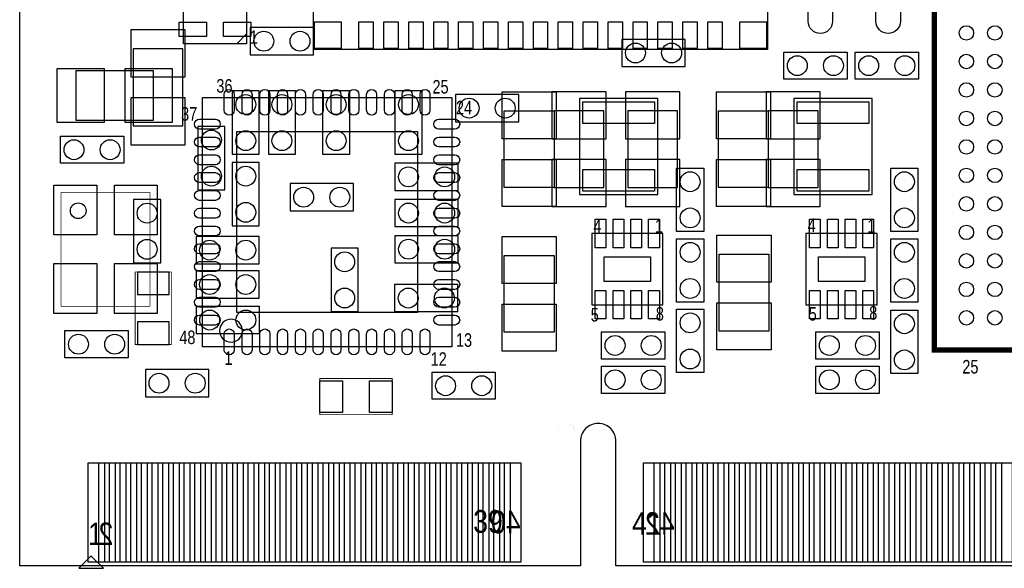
# Model space of a CAD drawing. Extents: x -1.3 to 85.5, y 9.9 to 53.8.
# Tile 1 of 6: x 7.6 to 35.3, y 9.9 to 25.3. Entities that reach past the tile are written whole.
import ezdxf
from ezdxf.enums import TextEntityAlignment as Align

# ---------------------------------------------------------------- set-up
doc = ezdxf.new("R2010")
doc.units = 0
for name, color, linetype in [('BG_OUTLINE', 80, 'CONTINUOUS'), ('PG_ASSEMBLY_BOTTOM', 221, 'CONTINUOUS'), ('PG_ASSEMBLY_TOP', 4, 'CONTINUOUS'), ('PIN_BOTTOM', 1, 'CONTINUOUS'), ('PIN_TOP', 160, 'CONTINUOUS')]:
    doc.layers.add(name, color=color, linetype=linetype)

msp = doc.modelspace()

# ---------------------------------------------------------------- linework, layer by layer
at = {"layer": 'BG_OUTLINE'}
msp.add_lwpolyline([(75.21956, 32.004, 0.414214), (73.22058, 30.00502, 0.414214), (75.21956, 28.00604), (75.21956, 10.00506), (24.36876, 10.00506), (24.36876, 13.50518, 0.414214), (23.87092, 14.00556, 0.414214), (23.37054, 13.50518), (23.37054, 10.00506), (7.62, 10.00506), (7.62, 28.00604, 0.414214), (9.61898, 30.00502, 0.414214), (7.62, 32.004), (7.619492, 42.999152), (75.21956, 42.999152)], format="xyb", close=True, dxfattribs=at)
for points in [[(7.62, 10.00506), (7.62, 28.00604)], [(7.62, 10.35558), (7.62, 10.87882)]]:
    msp.add_lwpolyline(points, dxfattribs=at)
at = {"layer": 'PG_ASSEMBLY_BOTTOM'}
for points in [[(14.097, 24.35606), (15.875, 24.35606), (15.875, 25.11806), (14.097, 25.11806), (14.097, 24.35606)], [(24.5364, 24.02586), (26.3144, 24.02586), (26.3144, 24.78786), (24.5364, 24.78786), (24.5364, 24.02586)], [(12.2047, 22.36216), (12.2047, 24.52116), (10.8077, 24.52116), (10.8077, 22.36216), (12.2047, 22.36216)], [(14.351, 21.56206), (14.351, 23.34006), (13.589, 23.34006), (13.589, 21.56206), (14.351, 21.56206)], [(15.367, 21.56206), (15.367, 23.34006), (14.605, 23.34006), (14.605, 21.56206), (15.367, 21.56206)], [(16.891, 21.56206), (16.891, 23.34006), (16.129, 23.34006), (16.129, 21.56206), (16.891, 21.56206)], [(18.923, 21.56206), (18.923, 23.34006), (18.161, 23.34006), (18.161, 21.56206), (18.923, 21.56206)], [(21.6408, 23.23846), (19.8628, 23.23846), (19.8628, 22.47646), (21.6408, 22.47646), (21.6408, 23.23846)], [(22.630638, 22.784562), (22.630638, 20.625562), (24.027638, 20.625562), (24.027638, 22.784562), (22.630638, 22.784562)], [(26.0985, 20.625562), (26.0985, 22.784562), (24.7015, 22.784562), (24.7015, 20.625562), (26.0985, 20.625562)], [(28.650438, 22.784562), (28.650438, 20.625562), (30.047438, 20.625562), (30.047438, 22.784562), (28.650438, 22.784562)], [(12.6238, 22.34438), (12.6238, 20.56638), (13.3858, 20.56638), (13.3858, 22.34438), (12.6238, 22.34438)], [(13.589, 21.32838), (13.589, 19.55038), (14.351, 19.55038), (14.351, 21.32838), (13.589, 21.32838)], [(18.161, 20.54606), (19.939, 20.54606), (19.939, 21.30806), (18.161, 21.30806), (18.161, 20.54606)], [(16.9926, 20.73656), (15.2146, 20.73656), (15.2146, 19.97456), (16.9926, 19.97456), (16.9926, 20.73656)], [(10.81786, 20.28952), (10.81786, 18.51152), (11.57986, 18.51152), (11.57986, 20.28952), (10.81786, 20.28952)], [(18.161, 19.53006), (19.939, 19.53006), (19.939, 20.29206), (18.161, 20.29206), (18.161, 19.53006)], [(14.351, 19.25066), (12.573, 19.25066), (12.573, 18.48866), (14.351, 18.48866), (14.351, 19.25066)], [(18.161, 18.51406), (19.939, 18.51406), (19.939, 19.27606), (18.161, 19.27606), (18.161, 18.51406)], [(16.36776, 18.923), (16.36776, 17.145), (17.12976, 17.145), (17.12976, 18.923), (16.36776, 18.923)], [(14.351, 18.28546), (12.573, 18.28546), (12.573, 17.52346), (14.351, 17.52346), (14.351, 18.28546)], [(19.93138, 17.90446), (18.15338, 17.90446), (18.15338, 17.14246), (19.93138, 17.14246), (19.93138, 17.90446)], [(14.35354, 17.28724), (12.57554, 17.28724), (12.57554, 16.52524), (14.35354, 16.52524), (14.35354, 17.28724)], [(12.93114, 15.51432), (11.15314, 15.51432), (11.15314, 14.75232), (12.93114, 14.75232), (12.93114, 15.51432)]]:
    msp.add_lwpolyline(points, dxfattribs=at)
at = {"layer": 'PG_ASSEMBLY_BOTTOM', "const_width": 0.0254}
msp.add_lwpolyline([(11.87958, 16.22298), (11.87958, 18.25498), (10.86358, 18.25498), (10.86358, 16.22298), (11.87958, 16.22298)], dxfattribs=at)
at = {"layer": 'PG_ASSEMBLY_TOP'}
for points in [[(28.630372, 24.50465), (15.870428, 24.50465), (15.870428, 37.36467), (28.630372, 37.36467)], [(13.9954, 24.66086), (12.2174, 24.66086), (12.2174, 28.97886), (13.9954, 28.97886)], [(19.75612, 16.15694), (12.75588, 16.15694), (12.75588, 23.15718), (19.75612, 23.15718)], [(9.27989, 9.934956), (9.970008, 9.934956), (9.629902, 10.275062), (9.619996, 10.275062)]]:
    msp.add_lwpolyline(points, close=True, dxfattribs=at)
for points, const_width in [([(54.315106, 37.068506), (33.314894, 37.068506), (33.314894, 16.068294), (54.315106, 16.068294), (54.315106, 37.068506)], 0.1524), ([(8.783066, 20.495006), (11.282934, 20.495006)], 0.020066), ([(8.783066, 17.295114), (8.783066, 20.495006)], 0.020066), ([(11.282934, 20.495006), (11.282934, 17.295114)], 0.020066), ([(11.282934, 17.295114), (8.783066, 17.295114)], 0.020066), ([(7.62, 10.00506), (7.62, 15.904972)], 0.001016), ([(16.0528, 15.2654), (18.0848, 15.2654), (18.0848, 14.2494), (16.0528, 14.2494), (16.0528, 15.2654)], 0.0254), ([(22.720046, 10.00506), (22.720046, 13.755116)], 0.001016), ([(23.219918, 13.755116), (23.219918, 10.00506)], 0.001016), ([(22.720046, 10.00506), (7.62, 10.00506)], 0.001016), ([(23.219918, 10.00506), (75.220068, 10.00506)], 0.001016)]:
    msp.add_lwpolyline(points, dxfattribs=dict(at, const_width=const_width))
for points in [[(13.716, 24.66086), (13.9954, 24.94026)], [(30.861, 23.67026), (29.083, 23.67026), (29.083, 24.43226), (30.861, 24.43226), (30.861, 23.67026)], [(31.0896, 24.43226), (32.8676, 24.43226), (32.8676, 23.67026), (31.0896, 23.67026), (31.0896, 24.43226)], [(9.2075, 23.91156), (11.3665, 23.91156), (11.3665, 22.51456), (9.2075, 22.51456), (9.2075, 23.91156)], [(25.546812, 20.431252), (25.546812, 23.131272), (23.346918, 23.131272), (23.346918, 20.431252), (25.546812, 20.431252)], [(31.566612, 20.431252), (31.566612, 23.131272), (29.366718, 23.131272), (29.366718, 20.431252), (31.566612, 20.431252)], [(22.630638, 22.784562), (22.630638, 20.625562), (21.233638, 20.625562), (21.233638, 22.784562), (22.630638, 22.784562)], [(28.650438, 22.784562), (28.650438, 20.625562), (27.253438, 20.625562), (27.253438, 22.784562), (28.650438, 22.784562)], [(10.541, 21.30806), (8.763, 21.30806), (8.763, 22.07006), (10.541, 22.07006), (10.541, 21.30806)], [(26.072338, 19.393662), (26.072338, 21.171662), (26.834338, 21.171662), (26.834338, 19.393662), (26.072338, 19.393662)], [(32.092138, 19.393662), (32.092138, 21.171662), (32.854138, 21.171662), (32.854138, 19.393662), (32.092138, 19.393662)], [(23.688802, 19.336258), (23.688802, 17.336262), (25.688798, 17.336262), (25.688798, 19.336258), (23.688802, 19.336258)], [(26.834338, 19.190462), (26.834338, 17.412462), (26.072338, 17.412462), (26.072338, 19.190462), (26.834338, 19.190462)], [(29.708602, 19.336258), (29.708602, 17.336262), (31.708598, 17.336262), (31.708598, 19.336258), (29.708602, 19.336258)], [(32.854138, 19.190462), (32.854138, 17.412462), (32.092138, 17.412462), (32.092138, 19.190462), (32.854138, 19.190462)], [(21.233638, 16.561562), (21.233638, 18.720562), (22.630638, 18.720562), (22.630638, 16.561562), (21.233638, 16.561562)], [(27.2669, 16.5989), (27.2669, 18.7579), (28.6639, 18.7579), (28.6639, 16.5989), (27.2669, 16.5989)], [(26.834338, 17.209262), (26.834338, 15.431262), (26.072338, 15.431262), (26.072338, 17.209262), (26.834338, 17.209262)], [(32.854138, 17.183862), (32.854138, 15.405862), (32.092138, 15.405862), (32.092138, 17.183862), (32.854138, 17.183862)], [(8.89, 16.60906), (10.668, 16.60906), (10.668, 15.84706), (8.89, 15.84706), (8.89, 16.60906)], [(23.964138, 16.574262), (25.742138, 16.574262), (25.742138, 15.812262), (23.964138, 15.812262), (23.964138, 16.574262)], [(29.983938, 16.574262), (31.761938, 16.574262), (31.761938, 15.812262), (29.983938, 15.812262), (29.983938, 16.574262)], [(25.742138, 14.847062), (23.964138, 14.847062), (23.964138, 15.609062), (25.742138, 15.609062), (25.742138, 14.847062)], [(31.761938, 14.847062), (29.983938, 14.847062), (29.983938, 15.609062), (31.761938, 15.609062), (31.761938, 14.847062)], [(19.2024, 15.4432), (20.9804, 15.4432), (20.9804, 14.6812), (19.2024, 14.6812), (19.2024, 15.4432)]]:
    msp.add_lwpolyline(points, dxfattribs=at)
for points in [[(9.263126, 19.75485, -0.414348), (9.042908, 19.975068, -0.414334), (9.263126, 20.195286, -0.413998), (9.48309, 19.975068, -0.414012)], [(13.876274, 16.607028, 1), (13.235726, 16.607092, 1)]]:
    msp.add_lwpolyline(points, format="xyb", close=True, dxfattribs=at)
at = {"layer": 'PG_ASSEMBLY_TOP', "const_width": 0.001016}
msp.add_lwpolyline([(23.219918, 13.755116, 1.000176), (22.720046, 13.755116)], format="xyb", dxfattribs=at)
at = {"layer": 'PIN_BOTTOM'}
for points in [[(10.7442, 25.05456), (10.7442, 23.73376), (12.2682, 23.73376), (12.2682, 25.05456)], [(24.091138, 21.997162), (24.091138, 23.317962), (22.567138, 23.317962), (22.567138, 21.997162)], [(24.638, 23.317962), (24.638, 21.997162), (26.162, 21.997162), (26.162, 23.317962)], [(30.110938, 21.997162), (30.110938, 23.317962), (28.586938, 23.317962), (28.586938, 21.997162)], [(10.7442, 23.14956), (10.7442, 21.82876), (12.2682, 21.82876), (12.2682, 23.14956)], [(24.091138, 20.092162), (24.091138, 21.412962), (22.567138, 21.412962), (22.567138, 20.092162)], [(24.638, 21.412962), (24.638, 20.092162), (26.162, 20.092162), (26.162, 21.412962)], [(30.110938, 20.092162), (30.110938, 21.412962), (28.586938, 21.412962), (28.586938, 20.092162)], [(11.81608, 18.25498), (10.92708, 18.25498), (10.92708, 17.61998), (11.81608, 17.61998)], [(11.81608, 16.85798), (10.92708, 16.85798), (10.92708, 16.22298), (11.81608, 16.22298)], [(9.841484, 10.105136), (9.841484, 12.899136), (10.298684, 12.899136), (10.298684, 10.105136)], [(10.441432, 10.105136), (10.441432, 12.899136), (10.898632, 12.899136), (10.898632, 10.105136)], [(11.04138, 10.105136), (11.04138, 12.899136), (11.49858, 12.899136), (11.49858, 10.105136)], [(11.641328, 10.105136), (11.641328, 12.899136), (12.098528, 12.899136), (12.098528, 10.105136)], [(12.241276, 10.105136), (12.241276, 12.899136), (12.698476, 12.899136), (12.698476, 10.105136)], [(12.841478, 10.105136), (12.841478, 12.899136), (13.298678, 12.899136), (13.298678, 10.105136)], [(13.441426, 10.105136), (13.441426, 12.899136), (13.898626, 12.899136), (13.898626, 10.105136)], [(14.041374, 10.105136), (14.041374, 12.899136), (14.498574, 12.899136), (14.498574, 10.105136)], [(14.641322, 10.105136), (14.641322, 12.899136), (15.098522, 12.899136), (15.098522, 10.105136)], [(15.241524, 10.105136), (15.241524, 12.899136), (15.698724, 12.899136), (15.698724, 10.105136)], [(15.841472, 10.105136), (15.841472, 12.899136), (16.298672, 12.899136), (16.298672, 10.105136)], [(16.44142, 10.105136), (16.44142, 12.899136), (16.89862, 12.899136), (16.89862, 10.105136)], [(17.041368, 10.105136), (17.041368, 12.899136), (17.498568, 12.899136), (17.498568, 10.105136)], [(17.641316, 10.105136), (17.641316, 12.899136), (18.098516, 12.899136), (18.098516, 10.105136)], [(18.241518, 10.105136), (18.241518, 12.899136), (18.698718, 12.899136), (18.698718, 10.105136)], [(18.841466, 10.105136), (18.841466, 12.899136), (19.298666, 12.899136), (19.298666, 10.105136)], [(19.441414, 10.105136), (19.441414, 12.899136), (19.898614, 12.899136), (19.898614, 10.105136)], [(20.041362, 10.105136), (20.041362, 12.899136), (20.498562, 12.899136), (20.498562, 10.105136)], [(20.64131, 10.105136), (20.64131, 12.899136), (21.09851, 12.899136), (21.09851, 10.105136)], [(21.241512, 10.105136), (21.241512, 12.899136), (21.698712, 12.899136), (21.698712, 10.105136)], [(25.441402, 10.105136), (25.441402, 12.899136), (25.898602, 12.899136), (25.898602, 10.105136)], [(26.04135, 10.105136), (26.04135, 12.899136), (26.49855, 12.899136), (26.49855, 10.105136)], [(26.641298, 10.105136), (26.641298, 12.899136), (27.098498, 12.899136), (27.098498, 10.105136)], [(27.2415, 10.105136), (27.2415, 12.899136), (27.6987, 12.899136), (27.6987, 10.105136)], [(27.841448, 10.105136), (27.841448, 12.899136), (28.298648, 12.899136), (28.298648, 10.105136)], [(28.441396, 10.105136), (28.441396, 12.899136), (28.898596, 12.899136), (28.898596, 10.105136)], [(29.041344, 10.105136), (29.041344, 12.899136), (29.498544, 12.899136), (29.498544, 10.105136)], [(29.641292, 10.105136), (29.641292, 12.899136), (30.098492, 12.899136), (30.098492, 10.105136)], [(30.241494, 10.105136), (30.241494, 12.899136), (30.698694, 12.899136), (30.698694, 10.105136)], [(30.841442, 10.105136), (30.841442, 12.899136), (31.298642, 12.899136), (31.298642, 10.105136)], [(31.44139, 10.105136), (31.44139, 12.899136), (31.89859, 12.899136), (31.89859, 10.105136)], [(32.041338, 10.105136), (32.041338, 12.899136), (32.498538, 12.899136), (32.498538, 10.105136)], [(32.641286, 10.105136), (32.641286, 12.899136), (33.098486, 12.899136), (33.098486, 10.105136)], [(33.241488, 10.105136), (33.241488, 12.899136), (33.698688, 12.899136), (33.698688, 10.105136)], [(33.841436, 10.105136), (33.841436, 12.899136), (34.298636, 12.899136), (34.298636, 10.105136)], [(34.441384, 10.105136), (34.441384, 12.899136), (34.898584, 12.899136), (34.898584, 10.105136)], [(35.041332, 10.105136), (35.041332, 12.899136), (35.498532, 12.899136), (35.498532, 10.105136)]]:
    msp.add_lwpolyline(points, close=True, dxfattribs=at)
for centre in [(14.478, 24.73706), (15.494, 24.73706), (24.9174, 24.40686), (25.9334, 24.40686), (13.97, 22.95906), (14.986, 22.95906), (16.51, 22.95906), (18.542, 22.95906), (20.2438, 22.85746), (21.2598, 22.85746), (13.0048, 21.96338), (13.97, 21.94306), (14.986, 21.94306), (16.51, 21.94306), (18.542, 21.94306), (13.0048, 20.94738), (13.97, 20.94738), (18.542, 20.92706), (19.558, 20.92706), (15.5956, 20.35556), (16.6116, 20.35556), (13.97, 19.93138), (11.19886, 19.90852), (18.542, 19.91106), (19.558, 19.91106), (11.19886, 18.89252), (12.954, 18.86966), (13.97, 18.86966), (18.542, 18.89506), (19.558, 18.89506), (16.74876, 18.542), (12.954, 17.90446), (13.97, 17.90446), (16.74876, 17.526), (18.53438, 17.52346), (19.55038, 17.52346), (12.95654, 16.90624), (13.97254, 16.90624), (11.53414, 15.13332), (12.55014, 15.13332)]:
    msp.add_circle(centre, 0.2794, dxfattribs=at)
at = {"layer": 'PIN_TOP'}
for points in [[(29.7688, 25.29586), (29.7688, 25.60066, -1), (30.4546, 25.60066), (30.4546, 25.29586, -1)], [(31.6738, 25.29586), (31.6738, 25.60066, -1), (32.3596, 25.60066), (32.3596, 25.29586, -1)], [(13.366242, 22.797262), (13.366242, 23.241762, -1), (13.645642, 23.241762), (13.645642, 22.797262, -1)], [(13.866368, 22.797262), (13.866368, 23.241762, -1), (14.145768, 23.241762), (14.145768, 22.797262, -1)], [(14.36624, 22.797262), (14.36624, 23.241762, -1), (14.64564, 23.241762), (14.64564, 22.797262, -1)], [(14.866366, 22.797262), (14.866366, 23.241762, -1), (15.145766, 23.241762), (15.145766, 22.797262, -1)], [(15.366238, 22.797262), (15.366238, 23.241762, -1), (15.645638, 23.241762), (15.645638, 22.797262, -1)], [(15.866364, 22.797262), (15.866364, 23.241762, -1), (16.145764, 23.241762), (16.145764, 22.797262, -1)], [(16.366236, 22.797262), (16.366236, 23.241762, -1), (16.645636, 23.241762), (16.645636, 22.797262, -1)], [(16.866362, 22.797262), (16.866362, 23.241762, -1), (17.145762, 23.241762), (17.145762, 22.797262, -1)], [(17.366234, 22.797262), (17.366234, 23.241762, -1), (17.645634, 23.241762), (17.645634, 22.797262, -1)], [(17.86636, 22.797262), (17.86636, 23.241762, -1), (18.14576, 23.241762), (18.14576, 22.797262, -1)], [(18.366232, 22.797262), (18.366232, 23.241762, -1), (18.645632, 23.241762), (18.645632, 22.797262, -1)], [(18.866358, 22.797262), (18.866358, 23.241762, -1), (19.145758, 23.241762), (19.145758, 22.797262, -1)], [(13.115798, 22.267418), (12.671298, 22.267418, -1), (12.671298, 22.546818), (13.115798, 22.546818, -1)], [(19.396202, 22.546818), (19.840702, 22.546818, -1), (19.840702, 22.267418), (19.396202, 22.267418, -1)], [(13.115798, 21.767292), (12.671298, 21.767292, -1), (12.671298, 22.046692), (13.115798, 22.046692, -1)], [(19.396202, 22.046692), (19.840702, 22.046692, -1), (19.840702, 21.767292), (19.396202, 21.767292, -1)], [(13.115798, 21.26742), (12.671298, 21.26742, -1), (12.671298, 21.54682), (13.115798, 21.54682, -1)], [(19.396202, 21.54682), (19.840702, 21.54682, -1), (19.840702, 21.26742), (19.396202, 21.26742, -1)], [(13.115798, 20.767294), (12.671298, 20.767294, -1), (12.671298, 21.046694), (13.115798, 21.046694, -1)], [(19.396202, 21.046694), (19.840702, 21.046694, -1), (19.840702, 20.767294), (19.396202, 20.767294, -1)], [(13.115798, 20.267422), (12.671298, 20.267422, -1), (12.671298, 20.546822), (13.115798, 20.546822, -1)], [(19.396202, 20.546822), (19.840702, 20.546822, -1), (19.840702, 20.267422), (19.396202, 20.267422, -1)], [(13.115798, 19.767296), (12.671298, 19.767296, -1), (12.671298, 20.046696), (13.115798, 20.046696, -1)], [(19.396202, 20.046696), (19.840702, 20.046696, -1), (19.840702, 19.767296), (19.396202, 19.767296, -1)], [(13.115798, 19.267424), (12.671298, 19.267424, -1), (12.671298, 19.546824), (13.115798, 19.546824, -1)], [(19.396202, 19.546824), (19.840702, 19.546824, -1), (19.840702, 19.267424), (19.396202, 19.267424, -1)], [(13.115798, 18.767298), (12.671298, 18.767298, -1), (12.671298, 19.046698), (13.115798, 19.046698, -1)], [(19.396202, 19.046698), (19.840702, 19.046698, -1), (19.840702, 18.767298), (19.396202, 18.767298, -1)], [(13.115798, 18.267426), (12.671298, 18.267426, -1), (12.671298, 18.546826), (13.115798, 18.546826, -1)], [(19.396202, 18.546826), (19.840702, 18.546826, -1), (19.840702, 18.267426), (19.396202, 18.267426, -1)], [(13.115798, 17.7673), (12.671298, 17.7673, -1), (12.671298, 18.0467), (13.115798, 18.0467, -1)], [(19.396202, 18.0467), (19.840702, 18.0467, -1), (19.840702, 17.7673), (19.396202, 17.7673, -1)], [(13.115798, 17.267428), (12.671298, 17.267428, -1), (12.671298, 17.546828), (13.115798, 17.546828, -1)], [(19.396202, 17.546828), (19.840702, 17.546828, -1), (19.840702, 17.267428), (19.396202, 17.267428, -1)], [(13.115798, 16.767302), (12.671298, 16.767302, -1), (12.671298, 17.046702), (13.115798, 17.046702, -1)], [(19.396202, 17.046702), (19.840702, 17.046702, -1), (19.840702, 16.767302), (19.396202, 16.767302, -1)], [(13.645642, 16.516858), (13.645642, 16.072358, -1), (13.366242, 16.072358), (13.366242, 16.516858, -1)], [(14.145768, 16.516858), (14.145768, 16.072358, -1), (13.866368, 16.072358), (13.866368, 16.516858, -1)], [(14.64564, 16.516858), (14.64564, 16.072358, -1), (14.36624, 16.072358), (14.36624, 16.516858, -1)], [(15.145766, 16.516858), (15.145766, 16.072358, -1), (14.866366, 16.072358), (14.866366, 16.516858, -1)], [(15.645638, 16.516858), (15.645638, 16.072358, -1), (15.366238, 16.072358), (15.366238, 16.516858, -1)], [(16.145764, 16.516858), (16.145764, 16.072358, -1), (15.866364, 16.072358), (15.866364, 16.516858, -1)], [(16.645636, 16.516858), (16.645636, 16.072358, -1), (16.366236, 16.072358), (16.366236, 16.516858, -1)], [(17.145762, 16.516858), (17.145762, 16.072358, -1), (16.866362, 16.072358), (16.866362, 16.516858, -1)], [(17.645634, 16.516858), (17.645634, 16.072358, -1), (17.366234, 16.072358), (17.366234, 16.516858, -1)], [(18.14576, 16.516858), (18.14576, 16.072358, -1), (17.86636, 16.072358), (17.86636, 16.516858, -1)], [(18.645632, 16.516858), (18.645632, 16.072358, -1), (18.366232, 16.072358), (18.366232, 16.516858, -1)], [(19.145758, 16.516858), (19.145758, 16.072358, -1), (18.866358, 16.072358), (18.866358, 16.516858, -1)]]:
    msp.add_lwpolyline(points, format="xyb", close=True, dxfattribs=at)
for points in [[(12.1031, 24.8666), (12.1031, 25.273), (12.8651, 25.273), (12.8651, 24.8666)], [(14.1097, 25.273), (14.1097, 24.8666), (13.3477, 24.8666), (13.3477, 25.273)], [(16.650335, 24.534749), (15.900273, 24.534749), (15.900273, 25.284811), (16.650335, 25.284811)], [(17.550511, 24.534749), (17.150461, 24.534749), (17.150461, 25.284811), (17.550511, 25.284811)], [(18.250535, 24.534749), (17.850485, 24.534749), (17.850485, 25.284811), (18.250535, 25.284811)], [(18.950305, 24.534749), (18.550255, 24.534749), (18.550255, 25.284811), (18.950305, 25.284811)], [(19.650329, 24.534749), (19.250279, 24.534749), (19.250279, 25.284811), (19.650329, 25.284811)], [(20.350353, 24.534749), (19.950303, 24.534749), (19.950303, 25.284811), (20.350353, 25.284811)], [(21.050377, 24.534749), (20.650327, 24.534749), (20.650327, 25.284811), (21.050377, 25.284811)], [(21.750401, 24.534749), (21.350351, 24.534749), (21.350351, 25.284811), (21.750401, 25.284811)], [(22.450425, 24.534749), (22.050375, 24.534749), (22.050375, 25.284811), (22.450425, 25.284811)], [(23.150449, 24.534749), (22.750399, 24.534749), (22.750399, 25.284811), (23.150449, 25.284811)], [(23.850473, 24.534749), (23.450423, 24.534749), (23.450423, 25.284811), (23.850473, 25.284811)], [(24.550497, 24.534749), (24.150447, 24.534749), (24.150447, 25.284811), (24.550497, 25.284811)], [(25.250521, 24.534749), (24.850471, 24.534749), (24.850471, 25.284811), (25.250521, 25.284811)], [(25.950545, 24.534749), (25.550495, 24.534749), (25.550495, 25.284811), (25.950545, 25.284811)], [(26.650315, 24.534749), (26.250265, 24.534749), (26.250265, 25.284811), (26.650315, 25.284811)], [(27.350339, 24.534749), (26.950289, 24.534749), (26.950289, 25.284811), (27.350339, 25.284811)], [(28.600527, 24.534749), (27.850465, 24.534749), (27.850465, 25.284811), (28.600527, 25.284811)], [(9.9949, 22.45106), (8.6741, 22.45106), (8.6741, 23.97506), (9.9949, 23.97506)], [(11.8999, 22.45106), (10.5791, 22.45106), (10.5791, 23.97506), (11.8999, 23.97506)], [(21.170138, 21.997162), (21.170138, 23.317962), (22.694138, 23.317962), (22.694138, 21.997162)], [(27.189938, 21.997162), (27.189938, 23.317962), (28.713938, 23.317962), (28.713938, 21.997162)], [(25.450038, 22.426422), (23.443438, 22.426422), (23.443438, 23.036022), (25.450038, 23.036022)], [(31.469838, 22.426422), (29.463238, 22.426422), (29.463238, 23.036022), (31.469838, 23.036022)], [(18.796, 22.19706), (18.796, 17.11706), (13.716, 17.11706), (13.716, 22.19706)], [(21.170138, 20.092162), (21.170138, 21.412962), (22.694138, 21.412962), (22.694138, 20.092162)], [(27.189938, 20.092162), (27.189938, 21.412962), (28.713938, 21.412962), (28.713938, 20.092162)], [(25.450038, 20.526502), (23.443438, 20.526502), (23.443438, 21.136102), (25.450038, 21.136102)], [(31.469838, 20.526502), (29.463238, 20.526502), (29.463238, 21.136102), (31.469838, 21.136102)], [(8.583168, 20.695158), (9.783064, 20.695158), (9.783064, 19.29511), (8.583168, 19.29511)], [(10.282936, 20.695158), (11.482832, 20.695158), (11.482832, 19.29511), (10.282936, 19.29511)], [(23.788751, 19.736308), (24.088725, 19.736308), (24.088725, 18.936208), (23.788751, 18.936208)], [(24.288877, 19.736308), (24.588851, 19.736308), (24.588851, 18.936208), (24.288877, 18.936208)], [(24.788749, 19.736308), (25.088723, 19.736308), (25.088723, 18.936208), (24.788749, 18.936208)], [(25.288875, 19.736308), (25.588849, 19.736308), (25.588849, 18.936208), (25.288875, 18.936208)], [(29.808551, 19.736308), (30.108525, 19.736308), (30.108525, 18.936208), (29.808551, 18.936208)], [(30.308677, 19.736308), (30.608651, 19.736308), (30.608651, 18.936208), (30.308677, 18.936208)], [(30.808549, 19.736308), (31.108523, 19.736308), (31.108523, 18.936208), (30.808549, 18.936208)], [(31.308675, 19.736308), (31.608649, 19.736308), (31.608649, 18.936208), (31.308675, 18.936208)], [(22.694138, 19.253962), (22.694138, 17.933162), (21.170138, 17.933162), (21.170138, 19.253962)], [(28.7274, 19.2913), (28.7274, 17.9705), (27.2034, 17.9705), (27.2034, 19.2913)], [(24.038814, 18.686272), (25.338786, 18.686272), (25.338786, 17.986248), (24.038814, 17.986248)], [(30.058614, 18.686272), (31.358586, 18.686272), (31.358586, 17.986248), (30.058614, 17.986248)], [(8.583168, 18.49501), (9.783064, 18.49501), (9.783064, 17.094962), (8.583168, 17.094962)], [(10.282936, 18.49501), (11.482832, 18.49501), (11.482832, 17.094962), (10.282936, 17.094962)], [(23.788751, 17.736312), (24.088725, 17.736312), (24.088725, 16.936212), (23.788751, 16.936212)], [(24.288877, 17.736312), (24.588851, 17.736312), (24.588851, 16.936212), (24.288877, 16.936212)], [(24.788749, 17.736312), (25.088723, 17.736312), (25.088723, 16.936212), (24.788749, 16.936212)], [(25.288875, 17.736312), (25.588849, 17.736312), (25.588849, 16.936212), (25.288875, 16.936212)], [(29.808551, 17.736312), (30.108525, 17.736312), (30.108525, 16.936212), (29.808551, 16.936212)], [(30.308677, 17.736312), (30.608651, 17.736312), (30.608651, 16.936212), (30.308677, 16.936212)], [(30.808549, 17.736312), (31.108523, 17.736312), (31.108523, 16.936212), (30.808549, 16.936212)], [(31.308675, 17.736312), (31.608649, 17.736312), (31.608649, 16.936212), (31.308675, 16.936212)], [(22.694138, 17.348962), (22.694138, 16.028162), (21.170138, 16.028162), (21.170138, 17.348962)], [(28.7274, 17.3863), (28.7274, 16.0655), (27.2034, 16.0655), (27.2034, 17.3863)], [(16.6878, 15.2019), (16.6878, 14.3129), (16.0528, 14.3129), (16.0528, 15.2019)], [(18.0848, 15.2019), (18.0848, 14.3129), (17.4498, 14.3129), (17.4498, 15.2019)], [(9.54151, 10.105136), (9.54151, 12.899136), (9.99871, 12.899136), (9.99871, 10.105136)], [(10.141458, 10.105136), (10.141458, 12.899136), (10.598658, 12.899136), (10.598658, 10.105136)], [(10.741406, 10.105136), (10.741406, 12.899136), (11.198606, 12.899136), (11.198606, 10.105136)], [(11.341354, 10.105136), (11.341354, 12.899136), (11.798554, 12.899136), (11.798554, 10.105136)], [(11.941302, 10.105136), (11.941302, 12.899136), (12.398502, 12.899136), (12.398502, 10.105136)], [(12.541504, 10.105136), (12.541504, 12.899136), (12.998704, 12.899136), (12.998704, 10.105136)], [(13.141452, 10.105136), (13.141452, 12.899136), (13.598652, 12.899136), (13.598652, 10.105136)], [(13.7414, 10.105136), (13.7414, 12.899136), (14.1986, 12.899136), (14.1986, 10.105136)], [(14.341348, 10.105136), (14.341348, 12.899136), (14.798548, 12.899136), (14.798548, 10.105136)], [(14.941296, 10.105136), (14.941296, 12.899136), (15.398496, 12.899136), (15.398496, 10.105136)], [(15.541498, 10.105136), (15.541498, 12.899136), (15.998698, 12.899136), (15.998698, 10.105136)], [(16.141446, 10.105136), (16.141446, 12.899136), (16.598646, 12.899136), (16.598646, 10.105136)], [(16.741394, 10.105136), (16.741394, 12.899136), (17.198594, 12.899136), (17.198594, 10.105136)], [(17.341342, 10.105136), (17.341342, 12.899136), (17.798542, 12.899136), (17.798542, 10.105136)], [(17.94129, 10.105136), (17.94129, 12.899136), (18.39849, 12.899136), (18.39849, 10.105136)], [(18.541492, 10.105136), (18.541492, 12.899136), (18.998692, 12.899136), (18.998692, 10.105136)], [(19.14144, 10.105136), (19.14144, 12.899136), (19.59864, 12.899136), (19.59864, 10.105136)], [(19.741388, 10.105136), (19.741388, 12.899136), (20.198588, 12.899136), (20.198588, 10.105136)], [(20.341336, 10.105136), (20.341336, 12.899136), (20.798536, 12.899136), (20.798536, 10.105136)], [(20.941284, 10.105136), (20.941284, 12.899136), (21.398484, 12.899136), (21.398484, 10.105136)], [(25.141428, 10.105136), (25.141428, 12.899136), (25.598628, 12.899136), (25.598628, 10.105136)], [(25.741376, 10.105136), (25.741376, 12.899136), (26.198576, 12.899136), (26.198576, 10.105136)], [(26.341324, 10.105136), (26.341324, 12.899136), (26.798524, 12.899136), (26.798524, 10.105136)], [(26.941526, 10.105136), (26.941526, 12.899136), (27.398726, 12.899136), (27.398726, 10.105136)], [(27.541474, 10.105136), (27.541474, 12.899136), (27.998674, 12.899136), (27.998674, 10.105136)], [(28.141422, 10.105136), (28.141422, 12.899136), (28.598622, 12.899136), (28.598622, 10.105136)], [(28.74137, 10.105136), (28.74137, 12.899136), (29.19857, 12.899136), (29.19857, 10.105136)], [(29.341318, 10.105136), (29.341318, 12.899136), (29.798518, 12.899136), (29.798518, 10.105136)], [(29.94152, 10.105136), (29.94152, 12.899136), (30.39872, 12.899136), (30.39872, 10.105136)], [(30.541468, 10.105136), (30.541468, 12.899136), (30.998668, 12.899136), (30.998668, 10.105136)], [(31.141416, 10.105136), (31.141416, 12.899136), (31.598616, 12.899136), (31.598616, 10.105136)], [(31.741364, 10.105136), (31.741364, 12.899136), (32.198564, 12.899136), (32.198564, 10.105136)], [(32.341312, 10.105136), (32.341312, 12.899136), (32.798512, 12.899136), (32.798512, 10.105136)], [(32.941514, 10.105136), (32.941514, 12.899136), (33.398714, 12.899136), (33.398714, 10.105136)], [(33.541462, 10.105136), (33.541462, 12.899136), (33.998662, 12.899136), (33.998662, 10.105136)], [(34.14141, 10.105136), (34.14141, 12.899136), (34.59861, 12.899136), (34.59861, 10.105136)], [(34.741358, 10.105136), (34.741358, 12.899136), (35.198558, 12.899136), (35.198558, 10.105136)]]:
    msp.add_lwpolyline(points, close=True, dxfattribs=at)
for centre, radius in [((34.21507, 24.968454), 0.2032), ((35.014916, 24.968454), 0.2032), ((34.21507, 24.168354), 0.2032), ((35.014916, 24.168354), 0.2032), ((29.464, 24.05126), 0.2794), ((30.48, 24.05126), 0.2794), ((31.4706, 24.05126), 0.2794), ((32.4866, 24.05126), 0.2794), ((34.21507, 23.368508), 0.2032), ((35.014916, 23.368508), 0.2032), ((34.21507, 22.568408), 0.2032), ((35.014916, 22.568408), 0.2032), ((9.144, 21.68906), 0.2794), ((10.16, 21.68906), 0.2794), ((34.21507, 21.768308), 0.2032), ((35.014916, 21.768308), 0.2032), ((26.453338, 20.790662), 0.2794), ((32.473138, 20.790662), 0.2794), ((34.21507, 20.968462), 0.2032), ((35.014916, 20.968462), 0.2032), ((34.21507, 20.168362), 0.2032), ((35.014916, 20.168362), 0.2032), ((26.453338, 19.774662), 0.2794), ((32.473138, 19.774662), 0.2794), ((34.21507, 19.368516), 0.2032), ((35.014916, 19.368516), 0.2032), ((26.453338, 18.809462), 0.2794), ((32.473138, 18.809462), 0.2794), ((34.21507, 18.568416), 0.2032), ((35.014916, 18.568416), 0.2032), ((26.453338, 17.793462), 0.2794), ((32.473138, 17.793462), 0.2794), ((34.21507, 17.768316), 0.2032), ((35.014916, 17.768316), 0.2032), ((34.21507, 16.96847), 0.2032), ((35.014916, 16.96847), 0.2032), ((26.453338, 16.828262), 0.2794), ((32.473138, 16.802862), 0.2794), ((9.271, 16.22806), 0.2794), ((10.287, 16.22806), 0.2794), ((24.345138, 16.193262), 0.2794), ((25.361138, 16.193262), 0.2794), ((30.364938, 16.193262), 0.2794), ((31.380938, 16.193262), 0.2794), ((26.453338, 15.812262), 0.2794), ((32.473138, 15.786862), 0.2794), ((24.345138, 15.228062), 0.2794), ((25.361138, 15.228062), 0.2794), ((30.364938, 15.228062), 0.2794), ((31.380938, 15.228062), 0.2794), ((19.5834, 15.0622), 0.2794), ((20.5994, 15.0622), 0.2794)]:
    msp.add_circle(centre, radius, dxfattribs=at)

# ---------------------------------------------------------------- texts
at = {"layer": 'PG_ASSEMBLY_BOTTOM', "text_generation_flag": 2, "width": 0.88}
for s, p in [('40', (21.690076, 10.915142)), ('42', (26.020014, 10.87501)), ('2', (10.249916, 10.584942))]:
    msp.add_text(s, height=0.635, dxfattribs=at).set_placement(p)
at = {"layer": 'PG_ASSEMBLY_TOP'}
for s, height, width, p in [('1', 0.381, 0.8, (14.0843, 24.6634)), ('36', 0.381, 0.8, (13.1445, 23.2918)), ('25', 0.381, 0.8, (19.2151, 23.2664)), ('24', 0.381, 0.8, (19.8755, 22.6822)), ('37', 0.381, 0.8, (12.1539, 22.5044)), ('48', 0.381, 0.8, (12.1031, 16.2306)), ('13', 0.381, 0.8, (19.8755, 16.1544)), ('1', 0.381, 0.8, (13.3731, 15.6464)), ('12', 0.381, 0.8, (19.1643, 15.621)), ('25', 0.381, 0.8, (34.100262, 15.4051)), ('39', 0.635, 0.88, (20.359878, 10.934954)), ('41', 0.635, 0.88, (24.820118, 10.87501)), ('1', 0.635, 0.88, (9.539986, 10.584942))]:
    msp.add_text(s, height=height, dxfattribs=dict(at, width=width)).set_placement(p)
at = {"layer": 'PG_ASSEMBLY_TOP', "width": 0.8}
for s, p in [('4', (23.8506, 19.3548)), ('1', (25.5778, 19.3548)), ('4', (29.8704, 19.3802)), ('1', (31.5468, 19.3548)), ('5', (23.7744, 16.8656)), ('8', (25.6032, 16.891)), ('5', (29.8958, 16.891)), ('8', (31.5976, 16.9164))]:
    msp.add_text(s, height=0.381, dxfattribs=at).set_placement(p, align=Align.CENTER)

doc.saveas('drawing.dxf')
